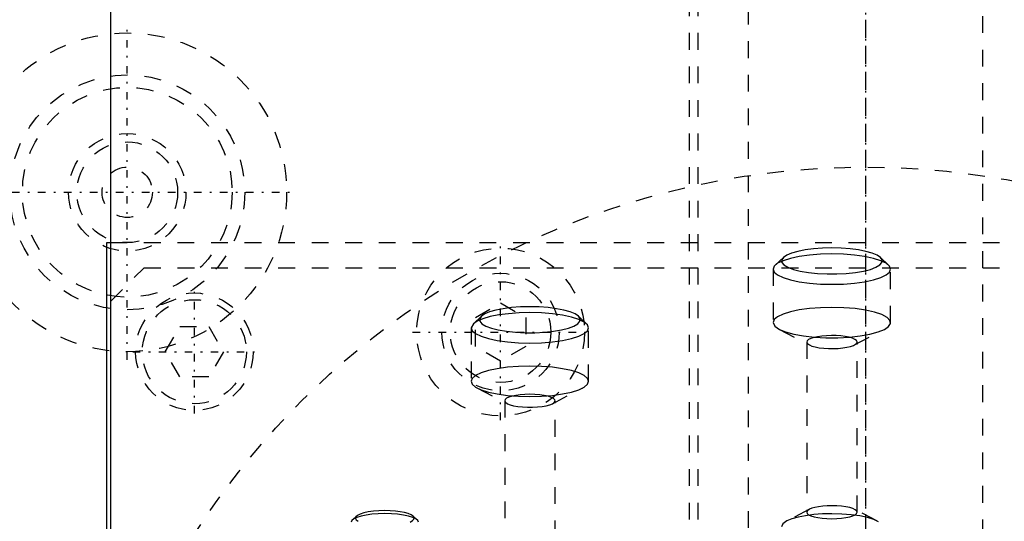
# Model space of a CAD drawing. Extents: x -90 to 90, y -146 to 645.
# Tile 10 of 14: x -50 to 8, y 252 to 282. Entities that reach past the tile are written whole.
import ezdxf

# ---------------------------------------------------------------- set-up
doc = ezdxf.new("R2010")
doc.units = 0
doc.linetypes.add('CENTER', pattern=[1.5, 0.45, -0.5, 0.05, -0.5])
doc.linetypes.add('DASHED', pattern=[2, 1, -1])
for name, color, linetype in [('AM_0', 7, 'CONTINUOUS'), ('AM_3', 7, 'DASHED'), ('AM_7', 7, 'CENTER')]:
    doc.layers.add(name, color=color, linetype=linetype)

msp = doc.modelspace()

# ---------------------------------------------------------------- linework, layer by layer
at = {"layer": 'AM_0', "color": 7, "linetype": 'CONTINUOUS'}
for p, q in [((-45, 375.5), (-45, 232.9)), ((-45.211, 244.674), (-45.211, 269)), ((-45.211, 269), (-45.006, 269))]:
    msp.add_line(p, q, dxfattribs=at)
at = {"layer": 'AM_3', "color": 6, "linetype": 'DASHED'}
for p, q in [((-7, 569), (-7, -110.5)), ((7, -110.5), (7, 569)), ((-10, 553.5), (-10, -70.5)), ((-10.5, 375.5), (-10.5, 197.5)), ((-45.006, 269), (45.006, 269)), ((-4.89, 268.114), (-5.372, 267.666)), ((1.372, 267.666), (0.89, 268.114)), ((-45, 265.5), (-43, 267.5)), ((-43, 267.5), (43, 267.5)), ((-5.5, 267.423), (-5.5, 264.235)), ((1.5, 264.235), (1.5, 267.423)), ((-23.25, 264.538), (-21.75, 265.404)), ((-21.75, 265.404), (-20.25, 264.538)), ((-23.372, 264.166), (-23.5, 263.923)), ((-22.89, 264.614), (-23.372, 264.166)), ((-23.25, 262.806), (-23.25, 264.538)), ((-20.25, 264.538), (-20.25, 262.806)), ((-16.628, 264.166), (-17.11, 264.614)), ((-41.732, 262.5), (-40.866, 264)), ((-40.866, 264), (-39.134, 264)), ((-39.134, 264), (-38.268, 262.5)), ((-23.5, 263.923), (-23.5, 260.735)), ((-16.5, 260.735), (-16.5, 263.923)), ((-5.132, 263.831), (-3.342, 262.903)), ((-0.658, 262.903), (1.132, 263.831)), ((-3.5, 263.076), (-3.5, 252.934)), ((-0.5, 252.934), (-0.5, 263.076)), ((-40.866, 261), (-41.732, 262.5)), ((-38.268, 262.5), (-39.134, 261)), ((-21.75, 261.94), (-23.25, 262.806)), ((-20.25, 262.806), (-21.75, 261.94)), ((-39.134, 261), (-40.866, 261)), ((-23.132, 260.331), (-21.342, 259.403)), ((-18.658, 259.403), (-16.868, 260.331)), ((-21.5, 259.576), (-21.5, 249.434)), ((-18.5, 249.434), (-18.5, 259.576)), ((-3.342, 253.107), (-4.684, 252.411)), ((0.684, 252.411), (-0.658, 253.107)), ((-30.336, 252.698), (-30.577, 252.474)), ((-26.723, 252.474), (-26.964, 252.698))]:
    msp.add_line(p, q, dxfattribs=at)
for points in [[(1.5, 267.423), (1.433, 267.6), (1.234, 267.769), (0.91, 267.926), (0.475, 268.063), (-0.056, 268.176), (-0.661, 268.26), (-1.317, 268.311), (-2, 268.329), (-2.683, 268.311), (-3.339, 268.26), (-3.944, 268.176), (-4.475, 268.063), (-4.91, 267.926), (-5.234, 267.769), (-5.433, 267.6), (-5.5, 267.423), (-5.433, 267.246), (-5.234, 267.076), (-4.91, 266.92), (-4.475, 266.782), (-3.944, 266.67), (-3.339, 266.586), (-2.683, 266.534), (-2, 266.517), (-1.317, 266.534), (-0.661, 266.586), (-0.056, 266.67), (0.475, 266.782), (0.91, 266.92), (1.234, 267.076), (1.433, 267.246)], [(-16.5, 260.735), (-16.567, 260.912), (-16.766, 261.082), (-17.09, 261.238), (-17.525, 261.376), (-18.056, 261.488), (-18.661, 261.572), (-19.317, 261.624), (-20, 261.641), (-20.683, 261.624), (-21.339, 261.572), (-21.944, 261.488), (-22.475, 261.376), (-22.91, 261.238), (-23.234, 261.082), (-23.433, 260.912), (-23.5, 260.735), (-23.433, 260.559), (-23.234, 260.389), (-22.91, 260.232), (-22.475, 260.095), (-21.944, 259.982), (-21.339, 259.898), (-20.683, 259.847), (-20, 259.829), (-19.317, 259.847), (-18.661, 259.898), (-18.056, 259.982), (-17.525, 260.095), (-17.09, 260.232), (-16.766, 260.389), (-16.567, 260.559)]]:
    msp.add_lwpolyline(points, close=True, dxfattribs=at)
for points in [[(-2, 268.682), (-2.554, 268.669), (-3.088, 268.629), (-3.586, 268.565), (-4.029, 268.478), (-4.402, 268.371), (-4.692, 268.248), (-4.89, 268.114)], [(0.89, 268.114), (0.692, 268.248), (0.402, 268.371), (0.029, 268.478), (-0.414, 268.565), (-0.912, 268.629), (-1.446, 268.669), (-2, 268.682)], [(-4.89, 268.114), (-4.991, 267.966), (-4.98, 267.815), (-4.857, 267.669), (-4.626, 267.531), (-4.298, 267.407), (-3.883, 267.301), (-3.398, 267.219), (-2.86, 267.162), (-2.29, 267.133), (-1.71, 267.133), (-1.14, 267.162), (-0.602, 267.219), (-0.117, 267.301), (0.298, 267.407), (0.626, 267.531), (0.857, 267.669), (0.98, 267.815), (0.991, 267.966), (0.89, 268.114)], [(-23.5, 263.923), (-23.433, 263.746), (-23.234, 263.576), (-22.91, 263.42), (-22.475, 263.282), (-21.944, 263.17), (-21.339, 263.086), (-20.683, 263.034), (-20, 263.017), (-19.317, 263.034), (-18.661, 263.086), (-18.056, 263.17), (-17.525, 263.282), (-17.09, 263.42), (-16.766, 263.576), (-16.567, 263.746), (-16.5, 263.923), (-16.567, 264.1), (-16.766, 264.269), (-17.09, 264.426), (-17.525, 264.563), (-18.056, 264.676), (-18.661, 264.76), (-19.317, 264.811), (-20, 264.829)], [(-20, 264.829), (-20.646, 264.813), (-21.27, 264.767), (-21.85, 264.692), (-22.367, 264.59), (-22.802, 264.466), (-23.141, 264.322), (-23.372, 264.166)], [(-20, 265.182), (-20.554, 265.169), (-21.088, 265.129), (-21.586, 265.065), (-22.029, 264.978), (-22.402, 264.871), (-22.692, 264.748), (-22.89, 264.614)], [(-17.11, 264.614), (-17.308, 264.748), (-17.598, 264.871), (-17.971, 264.978), (-18.414, 265.065), (-18.912, 265.129), (-19.446, 265.169), (-20, 265.182)], [(-2, 265.141), (-2.683, 265.124), (-3.339, 265.072), (-3.944, 264.988), (-4.475, 264.876), (-4.91, 264.738), (-5.234, 264.582), (-5.433, 264.412), (-5.5, 264.235)], [(1.132, 263.831), (1.383, 264.003), (1.494, 264.184), (1.462, 264.368), (1.287, 264.546), (0.977, 264.712), (0.543, 264.858), (0.005, 264.978), (-0.615, 265.067), (-1.293, 265.122), (-2, 265.141)], [(-22.89, 264.614), (-22.991, 264.466), (-22.98, 264.315), (-22.857, 264.169), (-22.626, 264.031), (-22.298, 263.907), (-21.883, 263.801), (-21.398, 263.719), (-20.86, 263.662), (-20.29, 263.633), (-19.71, 263.633), (-19.14, 263.662), (-18.602, 263.719), (-18.117, 263.801), (-17.702, 263.907), (-17.374, 264.031), (-17.143, 264.169), (-17.02, 264.315), (-17.009, 264.466), (-17.11, 264.614)], [(-5.5, 264.235), (-5.407, 264.027), (-5.132, 263.831)], [(-5.132, 263.831), (-4.756, 263.677), (-4.268, 263.545), (-3.689, 263.442), (-3.041, 263.37), (-2.352, 263.334), (-1.648, 263.334), (-0.959, 263.37), (-0.311, 263.442), (0.268, 263.545), (0.756, 263.677), (1.132, 263.831)], [(-3.342, 262.903), (-3.188, 262.839), (-2.989, 262.784), (-2.753, 262.74), (-2.489, 262.709), (-2.206, 262.692), (-1.916, 262.688), (-1.629, 262.7), (-1.355, 262.726), (-1.106, 262.764), (-0.891, 262.815), (-0.717, 262.875), (-0.591, 262.943), (-0.518, 263.016), (-0.501, 263.091), (-0.54, 263.165), (-0.634, 263.236), (-0.779, 263.302), (-0.97, 263.358), (-1.199, 263.404), (-1.459, 263.438), (-1.738, 263.458), (-2.028, 263.464), (-2.317, 263.456), (-2.593, 263.433), (-2.848, 263.396), (-3.071, 263.348), (-3.253, 263.29), (-3.388, 263.223), (-3.472, 263.151), (-3.5, 263.076)], [(-3.5, 263.076), (-3.46, 262.987), (-3.342, 262.903)], [(-20, 259.964), (-20.293, 259.957), (-20.574, 259.935), (-20.833, 259.899), (-21.061, 259.851), (-21.247, 259.792), (-21.386, 259.725), (-21.471, 259.652), (-21.5, 259.576)], [(-21.5, 259.576), (-21.46, 259.487), (-21.342, 259.403)], [(-18.658, 259.403), (-18.55, 259.476), (-18.502, 259.554), (-18.516, 259.633), (-18.591, 259.709), (-18.724, 259.78), (-18.91, 259.843), (-19.141, 259.894), (-19.407, 259.933), (-19.697, 259.956), (-20, 259.964)], [(-21.342, 259.403), (-21.181, 259.337), (-20.972, 259.28), (-20.724, 259.236), (-20.446, 259.205), (-20.151, 259.19), (-19.849, 259.19), (-19.554, 259.205), (-19.276, 259.236), (-19.028, 259.28), (-18.819, 259.337), (-18.658, 259.403)], [(-28.65, 253.029), (-28.997, 253.02), (-29.329, 252.994), (-29.635, 252.951), (-29.902, 252.893), (-30.119, 252.822), (-30.279, 252.742), (-30.373, 252.655), (-30.399, 252.566), (-30.357, 252.476), (-30.246, 252.391)], [(-26.964, 252.698), (-27.08, 252.776), (-27.249, 252.848), (-27.467, 252.91), (-27.725, 252.961), (-28.015, 252.998), (-28.327, 253.022), (-28.65, 253.029)], [(-3.5, 252.934), (-3.471, 252.858), (-3.386, 252.785), (-3.247, 252.718), (-3.061, 252.659), (-2.833, 252.611), (-2.574, 252.575), (-2.293, 252.553), (-2, 252.546), (-1.707, 252.553), (-1.426, 252.575), (-1.167, 252.611), (-0.939, 252.659), (-0.753, 252.718), (-0.614, 252.785), (-0.529, 252.858), (-0.5, 252.934), (-0.529, 253.01), (-0.614, 253.082), (-0.753, 253.15), (-0.939, 253.208), (-1.167, 253.257), (-1.426, 253.293), (-1.707, 253.315), (-2, 253.322)], [(-3.342, 253.107), (-3.46, 253.023), (-3.5, 252.934)], [(-2, 253.322), (-2.275, 253.316), (-2.541, 253.296), (-2.789, 253.264), (-3.01, 253.221), (-3.196, 253.168), (-3.342, 253.107)], [(-26.65, 252.335), (-26.688, 252.436), (-26.802, 252.533), (-26.987, 252.622), (-27.236, 252.701), (-27.539, 252.765), (-27.885, 252.813), (-28.26, 252.843), (-28.65, 252.853), (-29.04, 252.843), (-29.415, 252.813), (-29.761, 252.765), (-30.064, 252.701), (-30.313, 252.622), (-30.498, 252.533), (-30.612, 252.436), (-30.65, 252.335)], [(-27.137, 252.349), (-26.993, 252.431), (-26.914, 252.519), (-26.905, 252.609), (-26.964, 252.698)], [(-4.684, 252.411), (-4.92, 252.243), (-5, 252.065)], [(-2, 252.841), (-2.551, 252.828), (-3.083, 252.789), (-3.578, 252.725), (-4.02, 252.639), (-4.393, 252.533), (-4.684, 252.411)], [(0.772, 252.362), (0.494, 252.496), (0.121, 252.614), (-0.333, 252.71), (-0.852, 252.782), (-1.415, 252.826), (-2, 252.841)]]:
    msp.add_lwpolyline(points, dxfattribs=at)
for centre, radius in [((-44, 272), 9.5), ((-44, 272), 7), ((-44, 272), 6.25), ((-44, 272), 3.5), ((-44, 272), 3), ((0, 226), 47.5), ((-44, 272), 1.5), ((-21.75, 263.672), 5), ((-21.75, 263.672), 3.5), ((-21.75, 263.672), 3), ((-40, 262.5), 3.5), ((-40, 262.5), 3.1)]:
    msp.add_circle(centre, radius, dxfattribs=at)
at = {"layer": 'AM_7', "color": 4, "linetype": 'CENTER'}
for p, q in [((0, 644.975), (0, -146.475)), ((0, 384.4), (0, 188.6)), ((0, 317.3), (0, -16.925)), ((-44, 262.025), (-44, 281.975)), ((-53.975, 272), (-34.025, 272)), ((-21.75, 258.422), (-21.75, 268.922)), ((-40, 258.825), (-40, 266.175)), ((-27, 263.672), (-16.5, 263.672)), ((-43.675, 262.5), (-36.325, 262.5))]:
    msp.add_line(p, q, dxfattribs=at)

doc.saveas('drawing.dxf')
